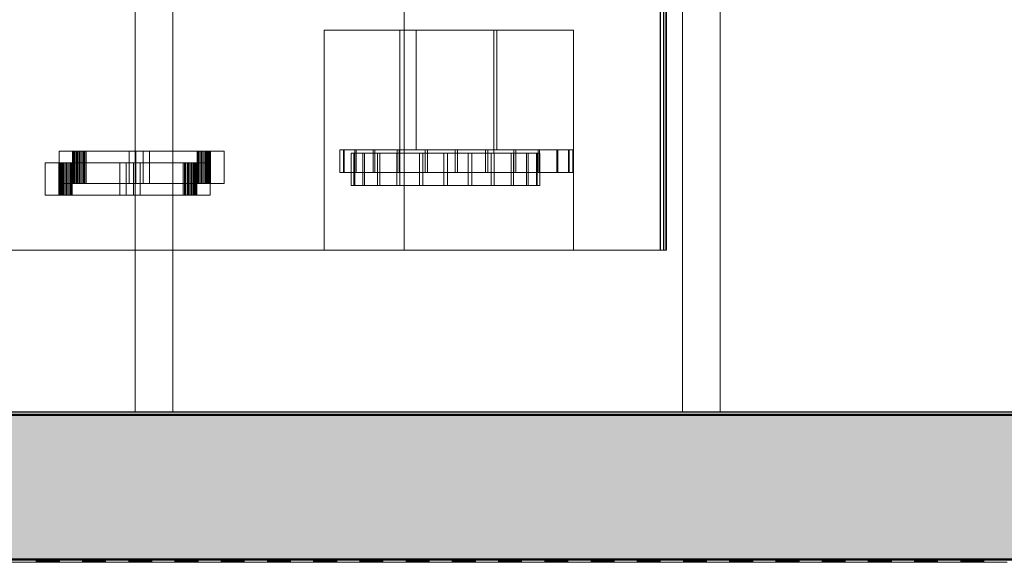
# Model space of a CAD drawing. Header units: metres. Extents: x 1314 to 1415, y -87 to -52.
# Tile 36 of 256: x 1328.082 to 1329.783, y -81.551 to -80.614. Entities that reach past the tile are written whole.
import ezdxf

# ---------------------------------------------------------------- set-up
doc = ezdxf.new("R2010")
doc.units = ezdxf.units.M
doc.header["$PDMODE"] = 65
doc.linetypes.add('AUSGEZOGEN', pattern=[0])
for name, color, linetype, lineweight in [('XR$2$Ansicht', 1, 'AUSGEZOGEN', 50), ('XR$2$Design', 4, 'AUSGEZOGEN', 13), ('XR$2$Möblierung', 4, 'AUSGEZOGEN', 13), ('XR$2$Wand', 1, 'AUSGEZOGEN', 50), ('XR$3$Maßlinie 1_50', 7, 'AUSGEZOGEN', 25), ('XR$4$Muster', 4, 'AUSGEZOGEN', 13)]:
    doc.layers.add(name, color=color, linetype=linetype, lineweight=lineweight)
doc.styles.add('ARIAL', font='arial.ttf')
doc.dimstyles.new('DIMSTYLE_12', dxfattribs={"dimtxt": 0.175, "dimasz": 0.15, "dimexe": 0, "dimexo": 0, "dimgap": 0.0875, "dimtad": 2, "dimrnd": 0.005, "dimzin": 4, "dimdsep": 46, "dimtxsty": 'ARIAL', "dimblk1": 'ALL_ML_KREIS', "dimblk2": 'ALL_ML_KREIS', "dimsah": 1, "dimcen": 0, "dimclrd": 3, "dimclre": 3, "dimclrt": 3, "dimadec": 0, "dimazin": 0, "dimtfac": 1, "dimtdec": 0, "dimtix": 1, "dimtmove": 2, "dimatfit": 3, "dimfxl": 0, "dimtzin": 0, "dimlwd": 0, "dimlwe": 25, "dimarcsym": 0})
doc.dimstyles.new('DIMSTYLE_9', dxfattribs={"dimtxt": 0.125, "dimasz": 0.15, "dimexe": 0, "dimexo": 0, "dimgap": 0.0625, "dimtad": 2, "dimrnd": 0.005, "dimzin": 4, "dimdsep": 46, "dimtxsty": 'ARIAL', "dimblk1": 'ALL_ML_KREIS', "dimblk2": 'ALL_ML_KREIS', "dimsah": 1, "dimcen": 0, "dimclrd": 3, "dimclre": 3, "dimclrt": 3, "dimadec": 0, "dimazin": 0, "dimtfac": 1, "dimtdec": 0, "dimtix": 1, "dimtmove": 2, "dimatfit": 3, "dimfxl": 0, "dimtzin": 0, "dimlwd": 0, "dimlwe": 25, "dimarcsym": 0})

# ---------------------------------------------------------------- blocks, each defined once
blk = doc.blocks.new('COMPLEXOBJECT_2')
at = {"layer": 'XR$2$Möblierung', "color": 52, "linetype": 'AUSGEZOGEN', "lineweight": 13, "transparency": 33554687}
for p, q in [((1329.1884, -81.0117), (1329.1884, -79.855)), ((1329.1889, -81.0117), (1329.1889, -79.855)), ((1329.1943, -81.0117), (1329.1943, -79.855)), ((1329.1945, -81.0117), (1329.1945, -79.855)), ((1329.1979, -81.0117), (1329.1979, -79.855)), ((1329.1979, -81.0117), (1329.1979, -79.855)), ((1329.1991, -81.0117), (1329.1991, -79.855)), ((1328.7464, -81.0117), (1328.7464, -80.4976)), ((1329.1991, -81.0117), (1329.1991, -80.4976)), ((1329.0385, -80.6318), (1328.6082, -80.6318)), ((1328.6082, -80.6318), (1328.6082, -81.0117)), ((1328.7388, -80.6318), (1328.6082, -80.6318)), ((1328.6082, -80.6318), (1328.7667, -80.6318)), ((1328.7388, -80.8441), (1328.7388, -80.6318)), ((1328.7388, -80.6318), (1328.9009, -80.6318)), ((1328.7667, -80.6318), (1328.7667, -80.8385)), ((1328.9064, -80.6318), (1328.7667, -80.6318)), ((1329.0385, -80.6318), (1328.9009, -80.6318)), ((1328.9009, -80.6318), (1328.9009, -80.8441)), ((1328.9064, -80.8385), (1328.9064, -80.6318)), ((1328.9064, -80.6318), (1329.0385, -80.6318)), ((1329.0385, -81.0117), (1329.0385, -80.6318)), ((1328.1504, -80.8406), (1328.1504, -80.8965)), ((1328.4354, -80.8406), (1328.1504, -80.8406)), ((1328.1504, -80.8406), (1328.1734, -80.8406)), ((1328.1734, -80.8406), (1328.1734, -80.8965)), ((1328.1747, -80.8406), (1328.1734, -80.8406)), ((1328.1762, -80.8406), (1328.1747, -80.8406)), ((1328.1747, -80.8965), (1328.1747, -80.8406)), ((1328.1778, -80.8406), (1328.1762, -80.8406)), ((1328.1762, -80.8965), (1328.1762, -80.8406)), ((1328.1796, -80.8406), (1328.1778, -80.8406)), ((1328.1778, -80.8965), (1328.1778, -80.8406)), ((1328.1815, -80.8406), (1328.1796, -80.8406)), ((1328.1796, -80.8965), (1328.1796, -80.8406)), ((1328.1834, -80.8406), (1328.1815, -80.8406)), ((1328.1815, -80.8965), (1328.1815, -80.8406)), ((1328.1855, -80.8406), (1328.1834, -80.8406)), ((1328.1834, -80.8965), (1328.1834, -80.8406)), ((1328.1877, -80.8406), (1328.1855, -80.8406)), ((1328.1855, -80.8965), (1328.1855, -80.8406)), ((1328.19, -80.8406), (1328.1877, -80.8406)), ((1328.1877, -80.8965), (1328.1877, -80.8406)), ((1328.1923, -80.8406), (1328.19, -80.8406)), ((1328.19, -80.8965), (1328.19, -80.8406)), ((1328.1947, -80.8406), (1328.1923, -80.8406)), ((1328.1923, -80.8965), (1328.1923, -80.8406)), ((1328.2827, -80.8406), (1328.1933, -80.8406)), ((1328.1933, -80.8406), (1328.2716, -80.8406)), ((1328.1933, -80.8406), (1328.1933, -80.8965)), ((1328.1971, -80.8406), (1328.1947, -80.8406)), ((1328.1947, -80.8965), (1328.1947, -80.8406)), ((1328.389, -80.8406), (1328.1971, -80.8406)), ((1328.1971, -80.8965), (1328.1971, -80.8406)), ((1328.2716, -80.8406), (1328.2827, -80.8406)), ((1328.2716, -80.8406), (1328.2716, -80.8965)), ((1328.2827, -80.8965), (1328.2827, -80.8406)), ((1328.3904, -80.8406), (1328.2955, -80.8406)), ((1328.2955, -80.8406), (1328.3066, -80.8406)), ((1328.2955, -80.8406), (1328.2955, -80.8965)), ((1328.3066, -80.8406), (1328.3904, -80.8406)), ((1328.3066, -80.8965), (1328.3066, -80.8406)), ((1328.3915, -80.8406), (1328.389, -80.8406)), ((1328.389, -80.8406), (1328.389, -80.8965)), ((1328.3904, -80.8965), (1328.3904, -80.8406)), ((1328.3939, -80.8406), (1328.3915, -80.8406)), ((1328.3915, -80.8965), (1328.3915, -80.8406)), ((1328.3963, -80.8406), (1328.3939, -80.8406)), ((1328.3939, -80.8965), (1328.3939, -80.8406)), ((1328.3987, -80.8406), (1328.3963, -80.8406)), ((1328.3963, -80.8965), (1328.3963, -80.8406)), ((1328.4009, -80.8406), (1328.3987, -80.8406)), ((1328.3987, -80.8965), (1328.3987, -80.8406)), ((1328.403, -80.8406), (1328.4009, -80.8406)), ((1328.4009, -80.8965), (1328.4009, -80.8406)), ((1328.4049, -80.8406), (1328.403, -80.8406)), ((1328.403, -80.8965), (1328.403, -80.8406)), ((1328.4067, -80.8406), (1328.4049, -80.8406)), ((1328.4049, -80.8965), (1328.4049, -80.8406)), ((1328.4083, -80.8406), (1328.4067, -80.8406)), ((1328.4067, -80.8965), (1328.4067, -80.8406)), ((1328.4097, -80.8406), (1328.4083, -80.8406)), ((1328.4083, -80.8965), (1328.4083, -80.8406)), ((1328.4109, -80.8406), (1328.4097, -80.8406)), ((1328.4097, -80.8965), (1328.4097, -80.8406)), ((1328.4118, -80.8406), (1328.4109, -80.8406)), ((1328.4109, -80.8965), (1328.4109, -80.8406)), ((1328.4118, -80.8965), (1328.4118, -80.8406)), ((1328.4118, -80.8406), (1328.4354, -80.8406)), ((1328.4354, -80.8965), (1328.4354, -80.8406)), ((1328.6417, -80.8385), (1328.6354, -80.8385)), ((1328.6354, -80.8385), (1328.6427, -80.8385)), ((1328.6354, -80.8385), (1328.6354, -80.8776)), ((1328.6613, -80.8385), (1328.6417, -80.8385)), ((1328.6417, -80.8385), (1328.6417, -80.8776)), ((1328.6427, -80.8385), (1328.6633, -80.8385)), ((1328.6427, -80.8385), (1328.6427, -80.8776)), ((1328.6609, -80.8441), (1328.6546, -80.8441)), ((1328.6546, -80.8441), (1328.6593, -80.8441)), ((1328.6546, -80.8441), (1328.6546, -80.9)), ((1328.6593, -80.8441), (1328.6749, -80.8441)), ((1328.6593, -80.8441), (1328.6593, -80.9)), ((1328.678, -80.8441), (1328.6609, -80.8441)), ((1328.6609, -80.8441), (1328.6609, -80.9)), ((1328.6929, -80.8385), (1328.6613, -80.8385)), ((1328.6613, -80.8385), (1328.6613, -80.8776)), ((1328.6633, -80.8385), (1328.6957, -80.8385)), ((1328.6633, -80.8385), (1328.6633, -80.8776)), ((1328.6749, -80.8441), (1328.7002, -80.8441)), ((1328.6749, -80.8441), (1328.6749, -80.9)), ((1328.7045, -80.8441), (1328.678, -80.8441)), ((1328.678, -80.8441), (1328.678, -80.9)), ((1328.7342, -80.8385), (1328.6929, -80.8385)), ((1328.6929, -80.8385), (1328.6929, -80.8776)), ((1328.6957, -80.8385), (1328.7376, -80.8385)), ((1328.6957, -80.8385), (1328.6957, -80.8776)), ((1328.7002, -80.8441), (1328.7335, -80.8441)), ((1328.7002, -80.8441), (1328.7002, -80.9)), ((1328.7388, -80.8441), (1328.7045, -80.8441)), ((1328.7045, -80.9), (1328.7045, -80.8441)), ((1328.7335, -80.8441), (1328.7725, -80.8441)), ((1328.7335, -80.8441), (1328.7335, -80.9)), ((1328.7825, -80.8385), (1328.7342, -80.8385)), ((1328.7342, -80.8385), (1328.7342, -80.8776)), ((1328.7376, -80.8385), (1328.7864, -80.8385)), ((1328.7376, -80.8385), (1328.7376, -80.8776)), ((1328.9009, -80.8441), (1328.7388, -80.8441)), ((1328.7785, -80.8441), (1328.7388, -80.8441)), ((1328.7388, -80.8441), (1328.7388, -80.9)), ((1328.7667, -80.8385), (1328.9064, -80.8385)), ((1328.7725, -80.8441), (1328.8146, -80.8441)), ((1328.7725, -80.8441), (1328.7725, -80.9)), ((1328.8208, -80.8441), (1328.7785, -80.8441)), ((1328.7785, -80.8441), (1328.7785, -80.9)), ((1328.8345, -80.8385), (1328.7825, -80.8385)), ((1328.7825, -80.8385), (1328.7825, -80.8776)), ((1328.7864, -80.8385), (1328.8385, -80.8385)), ((1328.7864, -80.8385), (1328.7864, -80.8776)), ((1328.8146, -80.8441), (1328.857, -80.8441)), ((1328.8146, -80.8441), (1328.8146, -80.9)), ((1328.8629, -80.8441), (1328.8208, -80.8441)), ((1328.8208, -80.8441), (1328.8208, -80.9)), ((1328.8867, -80.8385), (1328.8345, -80.8385)), ((1328.8345, -80.8385), (1328.8345, -80.8776)), ((1328.8385, -80.8385), (1328.8905, -80.8385)), ((1328.8385, -80.8385), (1328.8385, -80.8776)), ((1328.857, -80.8441), (1328.8966, -80.8441)), ((1328.857, -80.8441), (1328.857, -80.9)), ((1328.9019, -80.8441), (1328.8629, -80.8441)), ((1328.8629, -80.8441), (1328.8629, -80.9)), ((1328.9354, -80.8385), (1328.8867, -80.8385)), ((1328.8867, -80.8385), (1328.8867, -80.8776)), ((1328.8905, -80.8385), (1328.9388, -80.8385)), ((1328.8905, -80.8385), (1328.8905, -80.8776)), ((1328.8966, -80.8441), (1328.9309, -80.8441)), ((1328.8966, -80.8441), (1328.8966, -80.9)), ((1328.9352, -80.8441), (1328.9019, -80.8441)), ((1328.9019, -80.8441), (1328.9019, -80.9)), ((1328.9309, -80.8441), (1328.9574, -80.8441)), ((1328.9309, -80.8441), (1328.9309, -80.9)), ((1328.9605, -80.8441), (1328.9352, -80.8441)), ((1328.9352, -80.8441), (1328.9352, -80.9)), ((1328.9774, -80.8385), (1328.9354, -80.8385)), ((1328.9354, -80.8385), (1328.9354, -80.8776)), ((1328.9388, -80.8385), (1328.9801, -80.8385)), ((1328.9388, -80.8776), (1328.9388, -80.8385)), ((1328.9574, -80.8441), (1328.9745, -80.8441)), ((1328.9574, -80.8441), (1328.9574, -80.9)), ((1328.9761, -80.8441), (1328.9605, -80.8441)), ((1328.9605, -80.8441), (1328.9605, -80.9)), ((1328.9745, -80.8441), (1328.9808, -80.8441)), ((1328.9745, -80.8441), (1328.9745, -80.9)), ((1328.9808, -80.8441), (1328.9761, -80.8441)), ((1328.9761, -80.8441), (1328.9761, -80.9)), ((1329.0097, -80.8385), (1328.9774, -80.8385)), ((1328.9774, -80.8385), (1328.9774, -80.8776)), ((1328.9801, -80.8385), (1329.0117, -80.8385)), ((1328.9801, -80.8385), (1328.9801, -80.8776)), ((1328.9808, -80.8441), (1328.9808, -80.9)), ((1329.0303, -80.8385), (1329.0097, -80.8385)), ((1329.0097, -80.8385), (1329.0097, -80.8776)), ((1329.0117, -80.8385), (1329.0313, -80.8385)), ((1329.0117, -80.8385), (1329.0117, -80.8776)), ((1329.0377, -80.8385), (1329.0303, -80.8385)), ((1329.0303, -80.8385), (1329.0303, -80.8776)), ((1329.0313, -80.8385), (1329.0377, -80.8385)), ((1329.0313, -80.8385), (1329.0313, -80.8776)), ((1329.0377, -80.8385), (1329.0377, -80.8776)), ((1328.1264, -80.9169), (1328.1264, -80.861)), ((1328.1264, -80.861), (1328.4113, -80.861)), ((1328.1264, -80.861), (1328.1499, -80.861)), ((1328.1499, -80.861), (1328.1509, -80.861)), ((1328.1499, -80.9169), (1328.1499, -80.861)), ((1328.1509, -80.861), (1328.152, -80.861)), ((1328.1509, -80.9169), (1328.1509, -80.861)), ((1328.152, -80.861), (1328.1534, -80.861)), ((1328.152, -80.9169), (1328.152, -80.861)), ((1328.1534, -80.861), (1328.155, -80.861)), ((1328.1534, -80.9169), (1328.1534, -80.861)), ((1328.155, -80.861), (1328.1568, -80.861)), ((1328.155, -80.9169), (1328.155, -80.861)), ((1328.1568, -80.861), (1328.1587, -80.861)), ((1328.1568, -80.9169), (1328.1568, -80.861)), ((1328.1587, -80.861), (1328.1608, -80.861)), ((1328.1587, -80.9169), (1328.1587, -80.861)), ((1328.1608, -80.861), (1328.1631, -80.861)), ((1328.1608, -80.9169), (1328.1608, -80.861)), ((1328.1631, -80.861), (1328.1654, -80.861)), ((1328.1631, -80.9169), (1328.1631, -80.861)), ((1328.1654, -80.861), (1328.1678, -80.861)), ((1328.1654, -80.9169), (1328.1654, -80.861)), ((1328.1678, -80.861), (1328.1703, -80.861)), ((1328.1678, -80.9169), (1328.1678, -80.861)), ((1328.1703, -80.861), (1328.1727, -80.861)), ((1328.1703, -80.9169), (1328.1703, -80.861)), ((1328.1713, -80.861), (1328.2663, -80.861)), ((1328.2551, -80.861), (1328.1713, -80.861)), ((1328.1713, -80.9169), (1328.1713, -80.861)), ((1328.1727, -80.861), (1328.3646, -80.861)), ((1328.1727, -80.9169), (1328.1727, -80.861)), ((1328.2663, -80.861), (1328.2551, -80.861)), ((1328.2551, -80.9169), (1328.2551, -80.861)), ((1328.2663, -80.861), (1328.2663, -80.9169)), ((1328.279, -80.861), (1328.3684, -80.861)), ((1328.2902, -80.861), (1328.279, -80.861)), ((1328.279, -80.9169), (1328.279, -80.861)), ((1328.3684, -80.861), (1328.2902, -80.861)), ((1328.2902, -80.9169), (1328.2902, -80.861)), ((1328.3646, -80.861), (1328.367, -80.861)), ((1328.3646, -80.9169), (1328.3646, -80.861)), ((1328.367, -80.861), (1328.3694, -80.861)), ((1328.367, -80.9169), (1328.367, -80.861)), ((1328.3684, -80.861), (1328.3684, -80.9169)), ((1328.3694, -80.861), (1328.3718, -80.861)), ((1328.3694, -80.9169), (1328.3694, -80.861)), ((1328.3718, -80.861), (1328.374, -80.861)), ((1328.3718, -80.9169), (1328.3718, -80.861)), ((1328.374, -80.861), (1328.3762, -80.861)), ((1328.374, -80.9169), (1328.374, -80.861)), ((1328.3762, -80.861), (1328.3783, -80.861)), ((1328.3762, -80.9169), (1328.3762, -80.861)), ((1328.3783, -80.861), (1328.3803, -80.861)), ((1328.3783, -80.9169), (1328.3783, -80.861)), ((1328.3803, -80.861), (1328.3822, -80.861)), ((1328.3803, -80.9169), (1328.3803, -80.861)), ((1328.3822, -80.861), (1328.3839, -80.861)), ((1328.3822, -80.9169), (1328.3822, -80.861)), ((1328.3839, -80.861), (1328.3855, -80.861)), ((1328.3839, -80.9169), (1328.3839, -80.861)), ((1328.3855, -80.861), (1328.387, -80.861)), ((1328.3855, -80.9169), (1328.3855, -80.861)), ((1328.387, -80.861), (1328.3884, -80.861)), ((1328.387, -80.9169), (1328.387, -80.861)), ((1328.3884, -80.861), (1328.3884, -80.9169)), ((1328.4113, -80.861), (1328.3884, -80.861)), ((1328.4113, -80.861), (1328.4113, -80.9169)), ((1328.6354, -80.8776), (1328.6427, -80.8776)), ((1328.6417, -80.8776), (1328.6354, -80.8776)), ((1328.6613, -80.8776), (1328.6417, -80.8776)), ((1328.6427, -80.8776), (1328.6633, -80.8776)), ((1328.6929, -80.8776), (1328.6613, -80.8776)), ((1328.6633, -80.8776), (1328.6957, -80.8776)), ((1328.7342, -80.8776), (1328.6929, -80.8776)), ((1328.6957, -80.8776), (1328.7376, -80.8776)), ((1328.7825, -80.8776), (1328.7342, -80.8776)), ((1328.7376, -80.8776), (1328.7864, -80.8776)), ((1328.8345, -80.8776), (1328.7825, -80.8776)), ((1328.7864, -80.8776), (1328.8385, -80.8776)), ((1328.8867, -80.8776), (1328.8345, -80.8776)), ((1328.8385, -80.8776), (1328.8905, -80.8776)), ((1328.9354, -80.8776), (1328.8867, -80.8776)), ((1328.8905, -80.8776), (1328.9388, -80.8776)), ((1328.9774, -80.8776), (1328.9354, -80.8776)), ((1328.9388, -80.8776), (1328.9801, -80.8776)), ((1329.0097, -80.8776), (1328.9774, -80.8776)), ((1328.9801, -80.8776), (1329.0117, -80.8776)), ((1329.0303, -80.8776), (1329.0097, -80.8776)), ((1329.0117, -80.8776), (1329.0313, -80.8776)), ((1329.0377, -80.8776), (1329.0303, -80.8776)), ((1329.0313, -80.8776), (1329.0377, -80.8776)), ((1328.1504, -80.8965), (1328.4354, -80.8965)), ((1328.1504, -80.8965), (1328.1734, -80.8965)), ((1328.1734, -80.8965), (1328.1747, -80.8965)), ((1328.1747, -80.8965), (1328.1762, -80.8965)), ((1328.1762, -80.8965), (1328.1778, -80.8965)), ((1328.1778, -80.8965), (1328.1796, -80.8965)), ((1328.1796, -80.8965), (1328.1815, -80.8965)), ((1328.1815, -80.8965), (1328.1834, -80.8965)), ((1328.1834, -80.8965), (1328.1855, -80.8965)), ((1328.1855, -80.8965), (1328.1877, -80.8965)), ((1328.1877, -80.8965), (1328.19, -80.8965)), ((1328.19, -80.8965), (1328.1923, -80.8965)), ((1328.1923, -80.8965), (1328.1947, -80.8965)), ((1328.1933, -80.8965), (1328.2827, -80.8965)), ((1328.2716, -80.8965), (1328.1933, -80.8965)), ((1328.1947, -80.8965), (1328.1971, -80.8965)), ((1328.1971, -80.8965), (1328.389, -80.8965)), ((1328.2827, -80.8965), (1328.2716, -80.8965)), ((1328.2955, -80.8965), (1328.3904, -80.8965)), ((1328.3066, -80.8965), (1328.2955, -80.8965)), ((1328.3904, -80.8965), (1328.3066, -80.8965)), ((1328.389, -80.8965), (1328.3915, -80.8965)), ((1328.3915, -80.8965), (1328.3939, -80.8965)), ((1328.3939, -80.8965), (1328.3963, -80.8965)), ((1328.3963, -80.8965), (1328.3987, -80.8965)), ((1328.3987, -80.8965), (1328.4009, -80.8965)), ((1328.4009, -80.8965), (1328.403, -80.8965)), ((1328.403, -80.8965), (1328.4049, -80.8965)), ((1328.4049, -80.8965), (1328.4067, -80.8965)), ((1328.4067, -80.8965), (1328.4083, -80.8965)), ((1328.4083, -80.8965), (1328.4097, -80.8965)), ((1328.4097, -80.8965), (1328.4109, -80.8965)), ((1328.4109, -80.8965), (1328.4118, -80.8965)), ((1328.4354, -80.8965), (1328.4118, -80.8965)), ((1328.6546, -80.9), (1328.6593, -80.9)), ((1328.6609, -80.9), (1328.6546, -80.9)), ((1328.6593, -80.9), (1328.6749, -80.9)), ((1328.678, -80.9), (1328.6609, -80.9)), ((1328.6749, -80.9), (1328.7002, -80.9)), ((1328.7045, -80.9), (1328.678, -80.9)), ((1328.7002, -80.9), (1328.7335, -80.9)), ((1328.7388, -80.9), (1328.7045, -80.9)), ((1328.7335, -80.9), (1328.7725, -80.9)), ((1328.7785, -80.9), (1328.7388, -80.9)), ((1328.7725, -80.9), (1328.8146, -80.9)), ((1328.8208, -80.9), (1328.7785, -80.9)), ((1328.8146, -80.9), (1328.857, -80.9)), ((1328.8629, -80.9), (1328.8208, -80.9)), ((1328.857, -80.9), (1328.8966, -80.9)), ((1328.9019, -80.9), (1328.8629, -80.9)), ((1328.8966, -80.9), (1328.9309, -80.9)), ((1328.9352, -80.9), (1328.9019, -80.9)), ((1328.9309, -80.9), (1328.9574, -80.9)), ((1328.9605, -80.9), (1328.9352, -80.9)), ((1328.9574, -80.9), (1328.9745, -80.9)), ((1328.9761, -80.9), (1328.9605, -80.9)), ((1328.9745, -80.9), (1328.9808, -80.9)), ((1328.9808, -80.9), (1328.9761, -80.9)), ((1328.4113, -80.9169), (1328.1264, -80.9169)), ((1328.1499, -80.9169), (1328.1264, -80.9169)), ((1328.1509, -80.9169), (1328.1499, -80.9169)), ((1328.152, -80.9169), (1328.1509, -80.9169)), ((1328.1534, -80.9169), (1328.152, -80.9169)), ((1328.155, -80.9169), (1328.1534, -80.9169)), ((1328.1568, -80.9169), (1328.155, -80.9169)), ((1328.1587, -80.9169), (1328.1568, -80.9169)), ((1328.1608, -80.9169), (1328.1587, -80.9169)), ((1328.1631, -80.9169), (1328.1608, -80.9169)), ((1328.1654, -80.9169), (1328.1631, -80.9169)), ((1328.1678, -80.9169), (1328.1654, -80.9169)), ((1328.1703, -80.9169), (1328.1678, -80.9169)), ((1328.1727, -80.9169), (1328.1703, -80.9169)), ((1328.2663, -80.9169), (1328.1713, -80.9169)), ((1328.1713, -80.9169), (1328.2551, -80.9169)), ((1328.3646, -80.9169), (1328.1727, -80.9169)), ((1328.2551, -80.9169), (1328.2663, -80.9169)), ((1328.3684, -80.9169), (1328.279, -80.9169)), ((1328.279, -80.9169), (1328.2902, -80.9169)), ((1328.2902, -80.9169), (1328.3684, -80.9169)), ((1328.367, -80.9169), (1328.3646, -80.9169)), ((1328.3694, -80.9169), (1328.367, -80.9169)), ((1328.3718, -80.9169), (1328.3694, -80.9169)), ((1328.374, -80.9169), (1328.3718, -80.9169)), ((1328.3762, -80.9169), (1328.374, -80.9169)), ((1328.3783, -80.9169), (1328.3762, -80.9169)), ((1328.3803, -80.9169), (1328.3783, -80.9169)), ((1328.3822, -80.9169), (1328.3803, -80.9169)), ((1328.3839, -80.9169), (1328.3822, -80.9169)), ((1328.3855, -80.9169), (1328.3839, -80.9169)), ((1328.387, -80.9169), (1328.3855, -80.9169)), ((1328.3884, -80.9169), (1328.387, -80.9169)), ((1328.4113, -80.9169), (1328.3884, -80.9169)), ((1328.0177, -81.0117), (1328.5317, -81.0117)), ((1328.5317, -81.0117), (1328.5905, -81.0117)), ((1328.5905, -81.0117), (1328.6082, -81.0117)), ((1328.6082, -81.0117), (1329.0385, -81.0117)), ((1329.1991, -81.0117), (1328.7464, -81.0117)), ((1329.0385, -81.0117), (1329.066, -81.0117)), ((1329.0594, -81.0117), (1329.0385, -81.0117)), ((1329.0777, -81.0117), (1329.0594, -81.0117)), ((1329.066, -81.0117), (1329.0834, -81.0117)), ((1329.0956, -81.0117), (1329.0777, -81.0117)), ((1329.0834, -81.0117), (1329.1004, -81.0117)), ((1329.1129, -81.0117), (1329.0956, -81.0117)), ((1329.1004, -81.0117), (1329.1169, -81.0117)), ((1329.1292, -81.0117), (1329.1129, -81.0117)), ((1329.1169, -81.0117), (1329.1325, -81.0117)), ((1329.1444, -81.0117), (1329.1292, -81.0117)), ((1329.1325, -81.0117), (1329.147, -81.0117)), ((1329.1582, -81.0117), (1329.1444, -81.0117)), ((1329.147, -81.0117), (1329.1601, -81.0117)), ((1329.1702, -81.0117), (1329.1582, -81.0117)), ((1329.1601, -81.0117), (1329.1716, -81.0117)), ((1329.1803, -81.0117), (1329.1702, -81.0117)), ((1329.1716, -81.0117), (1329.1812, -81.0117)), ((1329.1884, -81.0117), (1329.1803, -81.0117)), ((1329.1812, -81.0117), (1329.1889, -81.0117)), ((1329.1943, -81.0117), (1329.1884, -81.0117)), ((1329.1889, -81.0117), (1329.1945, -81.0117)), ((1329.1979, -81.0117), (1329.1943, -81.0117)), ((1329.1945, -81.0117), (1329.1979, -81.0117)), ((1329.1979, -81.0117), (1329.1991, -81.0117)), ((1329.1991, -81.0117), (1329.1979, -81.0117))]:
    blk.add_line(p, q, dxfattribs=at)
blk = doc.blocks.new('MUSTERELEMENT_45')
at = {"layer": 'XR$2$Design', "color": 4, "linetype": 'AUSGEZOGEN', "lineweight": 13, "transparency": 33554687}
for p, q in [((1328.0311, -81.5458), (1328.1109, -81.5458)), ((1328.1109, -81.5458), (1328.1908, -81.5458)), ((1328.1109, -81.5458), (1328.1109, -81.5508)), ((1328.1109, -81.5458), (1328.1109, -81.5508)), ((1328.1109, -81.5468), (1328.1509, -81.5468)), ((1328.1509, -81.5458), (1328.1509, -81.5508)), ((1328.1908, -81.5458), (1328.2706, -81.5458)), ((1328.1908, -81.5458), (1328.1908, -81.5508)), ((1328.1908, -81.5458), (1328.1908, -81.5508)), ((1328.1908, -81.5468), (1328.2307, -81.5468)), ((1328.2307, -81.5458), (1328.2307, -81.5508)), ((1328.2706, -81.5458), (1328.3504, -81.5458)), ((1328.2706, -81.5458), (1328.2706, -81.5508)), ((1328.2706, -81.5458), (1328.2706, -81.5508)), ((1328.2706, -81.5468), (1328.3105, -81.5468)), ((1328.3105, -81.5458), (1328.3105, -81.5508)), ((1328.3504, -81.5458), (1328.4302, -81.5458)), ((1328.3504, -81.5458), (1328.3504, -81.5508)), ((1328.3504, -81.5458), (1328.3504, -81.5508)), ((1328.3504, -81.5468), (1328.3903, -81.5468)), ((1328.3903, -81.5458), (1328.3903, -81.5508)), ((1328.4302, -81.5458), (1328.5101, -81.5458)), ((1328.4302, -81.5458), (1328.4302, -81.5508)), ((1328.4302, -81.5458), (1328.4302, -81.5508)), ((1328.4302, -81.5468), (1328.4702, -81.5468)), ((1328.4702, -81.5458), (1328.4702, -81.5508)), ((1328.5101, -81.5458), (1328.5899, -81.5458)), ((1328.5101, -81.5458), (1328.5101, -81.5508)), ((1328.5101, -81.5458), (1328.5101, -81.5508)), ((1328.5101, -81.5468), (1328.55, -81.5468)), ((1328.55, -81.5458), (1328.55, -81.5508)), ((1328.5899, -81.5458), (1328.6697, -81.5458)), ((1328.5899, -81.5458), (1328.5899, -81.5508)), ((1328.5899, -81.5458), (1328.5899, -81.5508)), ((1328.5899, -81.5468), (1328.6298, -81.5468)), ((1328.6298, -81.5458), (1328.6298, -81.5508)), ((1328.6697, -81.5458), (1328.7496, -81.5458)), ((1328.6697, -81.5458), (1328.6697, -81.5508)), ((1328.6697, -81.5458), (1328.6697, -81.5508)), ((1328.6697, -81.5468), (1328.7096, -81.5468)), ((1328.7096, -81.5458), (1328.7096, -81.5508)), ((1328.7496, -81.5458), (1328.8294, -81.5458)), ((1328.7496, -81.5458), (1328.7496, -81.5508)), ((1328.7496, -81.5458), (1328.7496, -81.5508)), ((1328.7496, -81.5468), (1328.7895, -81.5468)), ((1328.7895, -81.5458), (1328.7895, -81.5508)), ((1328.8294, -81.5458), (1328.9092, -81.5458)), ((1328.8294, -81.5458), (1328.8294, -81.5508)), ((1328.8294, -81.5458), (1328.8294, -81.5508)), ((1328.8294, -81.5468), (1328.8693, -81.5468)), ((1328.8693, -81.5458), (1328.8693, -81.5508)), ((1328.9092, -81.5458), (1328.989, -81.5458)), ((1328.9092, -81.5458), (1328.9092, -81.5508)), ((1328.9092, -81.5458), (1328.9092, -81.5508)), ((1328.9092, -81.5468), (1328.9491, -81.5468)), ((1328.9491, -81.5458), (1328.9491, -81.5508)), ((1328.989, -81.5458), (1329.0689, -81.5458)), ((1328.989, -81.5458), (1328.989, -81.5508)), ((1328.989, -81.5458), (1328.989, -81.5508)), ((1328.989, -81.5468), (1329.0289, -81.5468)), ((1329.0289, -81.5458), (1329.0289, -81.5508)), ((1329.0689, -81.5458), (1329.1487, -81.5458)), ((1329.0689, -81.5458), (1329.0689, -81.5508)), ((1329.0689, -81.5458), (1329.0689, -81.5508)), ((1329.0689, -81.5468), (1329.1088, -81.5468)), ((1329.1088, -81.5458), (1329.1088, -81.5508)), ((1329.1487, -81.5458), (1329.2285, -81.5458)), ((1329.1487, -81.5458), (1329.1487, -81.5508)), ((1329.1487, -81.5458), (1329.1487, -81.5508)), ((1329.1487, -81.5468), (1329.1886, -81.5468)), ((1329.1886, -81.5458), (1329.1886, -81.5508)), ((1329.2285, -81.5458), (1329.3083, -81.5458)), ((1329.2285, -81.5458), (1329.2285, -81.5508)), ((1329.2285, -81.5458), (1329.2285, -81.5508)), ((1329.2285, -81.5468), (1329.2684, -81.5468)), ((1329.2684, -81.5458), (1329.2684, -81.5508)), ((1329.3083, -81.5458), (1329.3882, -81.5458)), ((1329.3083, -81.5458), (1329.3083, -81.5508)), ((1329.3083, -81.5458), (1329.3083, -81.5508)), ((1329.3083, -81.5468), (1329.3482, -81.5468)), ((1329.3482, -81.5458), (1329.3482, -81.5508)), ((1329.3882, -81.5458), (1329.468, -81.5458)), ((1329.3882, -81.5458), (1329.3882, -81.5508)), ((1329.3882, -81.5458), (1329.3882, -81.5508)), ((1329.3882, -81.5468), (1329.4281, -81.5468)), ((1329.4281, -81.5458), (1329.4281, -81.5508)), ((1329.468, -81.5458), (1329.5478, -81.5458)), ((1329.468, -81.5458), (1329.468, -81.5508)), ((1329.468, -81.5458), (1329.468, -81.5508)), ((1329.468, -81.5468), (1329.5079, -81.5468)), ((1329.5079, -81.5458), (1329.5079, -81.5508)), ((1329.5478, -81.5458), (1329.6276, -81.5458)), ((1329.5478, -81.5458), (1329.5478, -81.5508)), ((1329.5478, -81.5458), (1329.5478, -81.5508)), ((1329.5478, -81.5468), (1329.5877, -81.5468)), ((1329.5877, -81.5458), (1329.5877, -81.5508)), ((1329.6276, -81.5458), (1329.7075, -81.5458)), ((1329.6276, -81.5458), (1329.6276, -81.5508)), ((1329.6276, -81.5458), (1329.6276, -81.5508)), ((1329.6276, -81.5468), (1329.6675, -81.5468)), ((1329.6675, -81.5458), (1329.6675, -81.5508)), ((1329.7075, -81.5458), (1329.7873, -81.5458)), ((1329.7075, -81.5458), (1329.7075, -81.5508)), ((1329.7075, -81.5458), (1329.7075, -81.5508)), ((1329.7075, -81.5468), (1329.7474, -81.5468)), ((1329.7474, -81.5458), (1329.7474, -81.5508)), ((1328.0311, -81.5508), (1328.1109, -81.5508)), ((1328.1109, -81.5478), (1328.1509, -81.5478)), ((1328.1109, -81.5488), (1328.1509, -81.5488)), ((1328.1109, -81.5498), (1328.1509, -81.5498)), ((1328.1109, -81.5508), (1328.1908, -81.5508)), ((1328.1908, -81.5478), (1328.2307, -81.5478)), ((1328.1908, -81.5488), (1328.2307, -81.5488)), ((1328.1908, -81.5498), (1328.2307, -81.5498)), ((1328.1908, -81.5508), (1328.2706, -81.5508)), ((1328.2706, -81.5478), (1328.3105, -81.5478)), ((1328.2706, -81.5488), (1328.3105, -81.5488)), ((1328.2706, -81.5498), (1328.3105, -81.5498)), ((1328.2706, -81.5508), (1328.3504, -81.5508)), ((1328.3504, -81.5478), (1328.3903, -81.5478)), ((1328.3504, -81.5488), (1328.3903, -81.5488)), ((1328.3504, -81.5498), (1328.3903, -81.5498)), ((1328.3504, -81.5508), (1328.4302, -81.5508)), ((1328.4302, -81.5478), (1328.4702, -81.5478)), ((1328.4302, -81.5488), (1328.4702, -81.5488)), ((1328.4302, -81.5498), (1328.4702, -81.5498)), ((1328.4302, -81.5508), (1328.5101, -81.5508)), ((1328.5101, -81.5478), (1328.55, -81.5478)), ((1328.5101, -81.5488), (1328.55, -81.5488)), ((1328.5101, -81.5498), (1328.55, -81.5498)), ((1328.5101, -81.5508), (1328.5899, -81.5508)), ((1328.5899, -81.5478), (1328.6298, -81.5478)), ((1328.5899, -81.5488), (1328.6298, -81.5488)), ((1328.5899, -81.5498), (1328.6298, -81.5498)), ((1328.5899, -81.5508), (1328.6697, -81.5508)), ((1328.6697, -81.5478), (1328.7096, -81.5478)), ((1328.6697, -81.5488), (1328.7096, -81.5488)), ((1328.6697, -81.5498), (1328.7096, -81.5498)), ((1328.6697, -81.5508), (1328.7496, -81.5508)), ((1328.7496, -81.5478), (1328.7895, -81.5478)), ((1328.7496, -81.5488), (1328.7895, -81.5488)), ((1328.7496, -81.5498), (1328.7895, -81.5498)), ((1328.7496, -81.5508), (1328.8294, -81.5508)), ((1328.8294, -81.5478), (1328.8693, -81.5478)), ((1328.8294, -81.5488), (1328.8693, -81.5488)), ((1328.8294, -81.5498), (1328.8693, -81.5498)), ((1328.8294, -81.5508), (1328.9092, -81.5508)), ((1328.9092, -81.5478), (1328.9491, -81.5478)), ((1328.9092, -81.5488), (1328.9491, -81.5488)), ((1328.9092, -81.5498), (1328.9491, -81.5498)), ((1328.9092, -81.5508), (1328.989, -81.5508)), ((1328.989, -81.5478), (1329.0289, -81.5478)), ((1328.989, -81.5488), (1329.0289, -81.5488)), ((1328.989, -81.5498), (1329.0289, -81.5498)), ((1328.989, -81.5508), (1329.0689, -81.5508)), ((1329.0689, -81.5478), (1329.1088, -81.5478)), ((1329.0689, -81.5488), (1329.1088, -81.5488)), ((1329.0689, -81.5498), (1329.1088, -81.5498)), ((1329.0689, -81.5508), (1329.1487, -81.5508)), ((1329.1487, -81.5478), (1329.1886, -81.5478)), ((1329.1487, -81.5488), (1329.1886, -81.5488)), ((1329.1487, -81.5498), (1329.1886, -81.5498)), ((1329.1487, -81.5508), (1329.2285, -81.5508)), ((1329.2285, -81.5478), (1329.2684, -81.5478)), ((1329.2285, -81.5488), (1329.2684, -81.5488)), ((1329.2285, -81.5498), (1329.2684, -81.5498)), ((1329.2285, -81.5508), (1329.3083, -81.5508)), ((1329.3083, -81.5478), (1329.3482, -81.5478)), ((1329.3083, -81.5488), (1329.3482, -81.5488)), ((1329.3083, -81.5498), (1329.3482, -81.5498)), ((1329.3083, -81.5508), (1329.3882, -81.5508)), ((1329.3882, -81.5478), (1329.4281, -81.5478)), ((1329.3882, -81.5488), (1329.4281, -81.5488)), ((1329.3882, -81.5498), (1329.4281, -81.5498)), ((1329.3882, -81.5508), (1329.468, -81.5508)), ((1329.468, -81.5478), (1329.5079, -81.5478)), ((1329.468, -81.5488), (1329.5079, -81.5488)), ((1329.468, -81.5498), (1329.5079, -81.5498)), ((1329.468, -81.5508), (1329.5478, -81.5508)), ((1329.5478, -81.5478), (1329.5877, -81.5478)), ((1329.5478, -81.5488), (1329.5877, -81.5488)), ((1329.5478, -81.5498), (1329.5877, -81.5498)), ((1329.5478, -81.5508), (1329.6276, -81.5508)), ((1329.6276, -81.5478), (1329.6675, -81.5478)), ((1329.6276, -81.5488), (1329.6675, -81.5488)), ((1329.6276, -81.5498), (1329.6675, -81.5498)), ((1329.6276, -81.5508), (1329.7075, -81.5508)), ((1329.7075, -81.5478), (1329.7474, -81.5478)), ((1329.7075, -81.5488), (1329.7474, -81.5488)), ((1329.7075, -81.5498), (1329.7474, -81.5498)), ((1329.7075, -81.5508), (1329.7873, -81.5508))]:
    blk.add_line(p, q, dxfattribs=at)
blk = doc.blocks.new('ALL_ML_KREIS')
at = {"color": 0, "linetype": 'ByBlock', "lineweight": -2}
for p, q in [((0, -0.5), (0, 0.5)), ((-1, 0), (0.5, 0))]:
    blk.add_line(p, q, dxfattribs=at)
blk.add_circle((0, 0), 0.15, dxfattribs=at)
blk = doc.blocks.new('*D100')
at = {"layer": 'DEFPOINTS', "color": 3, "linetype": 'AUSGEZOGEN', "lineweight": 25, "transparency": 33554687}
for p in [(1318.1917, -74.2409), (1332.4917, -75.3797), (1318.1917, -83.7271)]:
    blk.add_point(p, dxfattribs=at)
at = {"layer": 'XR$3$Maßlinie 1_50', "color": 3, "linetype": 'AUSGEZOGEN', "lineweight": -2, "transparency": 33554687}
for p, q in [((1318.1917, -83.4271), (1318.1917, -83.7271)), ((1332.4917, -83.4271), (1332.4917, -83.7271)), ((1318.1917, -83.7271), (1332.4917, -83.7271))]:
    blk.add_line(p, q, dxfattribs=at)
at = {"layer": 'XR$3$Maßlinie 1_50', "color": 3, "linetype": 'AUSGEZOGEN', "lineweight": 25, "transparency": 33554687, "xscale": 0.15, "yscale": 0.15, "zscale": 0.15, "rotation": 180}
blk.add_blockref('ALL_ML_KREIS', (1318.1917, -83.7271), dxfattribs=at)
at = {"layer": 'XR$3$Maßlinie 1_50', "color": 3, "linetype": 'AUSGEZOGEN', "lineweight": 25, "transparency": 33554687, "xscale": 0.15, "yscale": 0.15, "zscale": 0.15}
blk.add_blockref('ALL_ML_KREIS', (1332.4917, -83.7271), dxfattribs=at)
at = {"layer": 'XR$3$Maßlinie 1_50', "color": 3, "linetype": 'AUSGEZOGEN', "lineweight": 25, "transparency": 33554687, "insert": (1325.3461, -83.6124), "char_height": 0.125, "width": 0.625, "attachment_point": 5, "style": 'ARIAL'}
blk.add_mtext('\\A1;{\\A1;{14.30\\H0.082500;\\S^ ;}}', dxfattribs=at)
blk = doc.blocks.new('*D103')
at = {"layer": 'DEFPOINTS', "color": 3, "linetype": 'AUSGEZOGEN', "lineweight": 25, "transparency": 33554687}
for p in [(1332.4917, -77.3423), (1318.1917, -77.5418), (1318.1917, -84.3412)]:
    blk.add_point(p, dxfattribs=at)
at = {"layer": 'XR$3$Maßlinie 1_50', "color": 3, "linetype": 'AUSGEZOGEN', "lineweight": -2, "transparency": 33554687}
for p, q in [((1318.1917, -84.0412), (1318.1917, -84.3412)), ((1332.4917, -84.0412), (1332.4917, -84.3412)), ((1318.1917, -84.3412), (1332.4917, -84.3412))]:
    blk.add_line(p, q, dxfattribs=at)
at = {"layer": 'XR$3$Maßlinie 1_50', "color": 3, "linetype": 'AUSGEZOGEN', "lineweight": 25, "transparency": 33554687, "xscale": 0.15, "yscale": 0.15, "zscale": 0.15, "rotation": 180}
blk.add_blockref('ALL_ML_KREIS', (1318.1917, -84.3412), dxfattribs=at)
at = {"layer": 'XR$3$Maßlinie 1_50', "color": 3, "linetype": 'AUSGEZOGEN', "lineweight": 25, "transparency": 33554687, "xscale": 0.15, "yscale": 0.15, "zscale": 0.15}
blk.add_blockref('ALL_ML_KREIS', (1332.4917, -84.3412), dxfattribs=at)
at = {"layer": 'XR$3$Maßlinie 1_50', "color": 3, "linetype": 'AUSGEZOGEN', "lineweight": 25, "transparency": 33554687, "insert": (1325.3481, -84.2007), "char_height": 0.175, "width": 0.875, "attachment_point": 5, "style": 'ARIAL'}
blk.add_mtext('\\A1;{\\fArial|i0|b1;\\A1;{14.30\\H0.115500;\\S^ ;}}', dxfattribs=at)
blk = doc.blocks.new('*D119')
at = {"layer": 'DEFPOINTS', "color": 3, "linetype": 'AUSGEZOGEN', "lineweight": 25, "transparency": 33554687}
for p in [(1318.5917, -77.0472), (1332.0917, -78.1019), (1318.5917, -83.1268)]:
    blk.add_point(p, dxfattribs=at)
at = {"layer": 'XR$3$Maßlinie 1_50', "color": 3, "linetype": 'AUSGEZOGEN', "lineweight": -2, "transparency": 33554687}
for p, q in [((1332.0917, -82.8218), (1332.0917, -83.1268)), ((1318.5917, -82.8268), (1318.5917, -83.1268)), ((1318.5917, -83.1268), (1332.0917, -83.1268))]:
    blk.add_line(p, q, dxfattribs=at)
at = {"layer": 'XR$3$Maßlinie 1_50', "color": 3, "linetype": 'AUSGEZOGEN', "lineweight": 25, "transparency": 33554687, "xscale": 0.15, "yscale": 0.15, "zscale": 0.15, "rotation": 180}
blk.add_blockref('ALL_ML_KREIS', (1318.5917, -83.1268), dxfattribs=at)
at = {"layer": 'XR$3$Maßlinie 1_50', "color": 3, "linetype": 'AUSGEZOGEN', "lineweight": 25, "transparency": 33554687, "xscale": 0.15, "yscale": 0.15, "zscale": 0.15}
blk.add_blockref('ALL_ML_KREIS', (1332.0917, -83.1268), dxfattribs=at)
at = {"layer": 'XR$3$Maßlinie 1_50', "color": 3, "linetype": 'AUSGEZOGEN', "lineweight": 25, "transparency": 33554687, "insert": (1325.3461, -83.0121), "char_height": 0.125, "width": 0.625, "attachment_point": 5, "style": 'ARIAL'}
blk.add_mtext('\\A1;{\\A1;{13.50\\H0.082500;\\S^ ;}}', dxfattribs=at)

msp = doc.modelspace()

# ---------------------------------------------------------------- hatches: boundary and pattern name
at = {"layer": 'XR$4$Muster', "linetype": 'AUSGEZOGEN', "lineweight": 13, "transparency": 33554687}
h = msp.add_hatch(dxfattribs=at)
h.set_pattern_fill('MUSTER', color=3, scale=0.09, angle=45, style=0, pattern_type=2)
h.set_pattern_definition([(45, (-3e-17, 0.25456), (-1e-17, 0.1272792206), [0.09, -0.09]), (135, (-3e-17, 0.25456), (-0.1272792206, 1e-17), [0.09, -0.09])])
h.paths.add_polyline_path([(1332.3217, -81.2961), (1318.6117, -81.2961), (1318.6117, -81.5461), (1332.3217, -81.5461)], flags=0)

# ---------------------------------------------------------------- linework, layer by layer
at = {"layer": 'XR$2$Ansicht', "color": 4, "linetype": 'AUSGEZOGEN', "lineweight": 13, "transparency": 33554687}
for p, q in [((1328.3467, -81.2911), (1328.3467, -79.0661)), ((1329.2267, -81.2911), (1329.2267, -79.0661))]:
    msp.add_line(p, q, dxfattribs=at)
at = {"layer": 'XR$2$Design', "color": 3, "linetype": 'AUSGEZOGEN', "lineweight": 25, "transparency": 33554687}
msp.add_line((1318.6117, -81.2911), (1332.3417, -81.2911), dxfattribs=at)
at = {"layer": 'XR$2$Wand', "color": 3, "linetype": 'AUSGEZOGEN', "lineweight": 13, "transparency": 33554687}
for p, q in [((1328.2817, -79.0011), (1328.2817, -81.2911)), ((1329.2917, -79.0011), (1329.2917, -81.2911))]:
    msp.add_line(p, q, dxfattribs=at)
at = {"layer": 'XR$2$Wand', "color": 1, "linetype": 'AUSGEZOGEN', "lineweight": 50, "transparency": 33554687}
for p, q in [((1318.6117, -81.2961), (1332.3417, -81.2961)), ((1318.6117, -81.5461), (1332.3417, -81.5461))]:
    msp.add_line(p, q, dxfattribs=at)

# ---------------------------------------------------------------- block references
at = {"layer": 'XR$2$Design', "color": 4, "linetype": 'AUSGEZOGEN', "lineweight": 13, "transparency": 33554687}
msp.add_blockref('MUSTERELEMENT_45', (0, 0), dxfattribs=at)
at = {"layer": 'XR$2$Möblierung', "color": 52, "linetype": 'AUSGEZOGEN', "lineweight": 13, "transparency": 33554687}
msp.add_blockref('COMPLEXOBJECT_2', (0, 0), dxfattribs=at)

# ---------------------------------------------------------------- dimensions: what is measured, and where the dimension line sits
at = {"layer": 'XR$3$Maßlinie 1_50', "color": 3, "linetype": 'AUSGEZOGEN', "lineweight": 25, "transparency": 33554687}
for base, p1, p2, dimstyle, picture, middle in [((1332.4917, -83.7271), (1318.1917, -83.4271), (1332.4917, -83.4271), 'DIMSTYLE_9', '*D100', (1325.3461, -83.6124)), ((1332.0917, -83.1268), (1318.5917, -82.8268), (1332.0917, -82.8218), 'DIMSTYLE_9', '*D119', (1325.3461, -83.0121)), ((1332.4917, -84.3412), (1318.1917, -84.0412), (1332.4917, -84.0412), 'DIMSTYLE_12', '*D103', (1325.3481, -84.2007))]:
    dim = msp.add_linear_dim(base=base, p1=p1, p2=p2, dimstyle=dimstyle, override={"dimpost": '<>', "dimclrd": 3, "dimclre": 3, "dimclrt": 3, "dimlwd": 0, "dimlwe": 25}, dxfattribs=at)
    dim.commit()
    dim.dimension.update_dxf_attribs({"geometry": picture, "text_midpoint": middle, "dimtype": 160})

doc.saveas('drawing.dxf')
